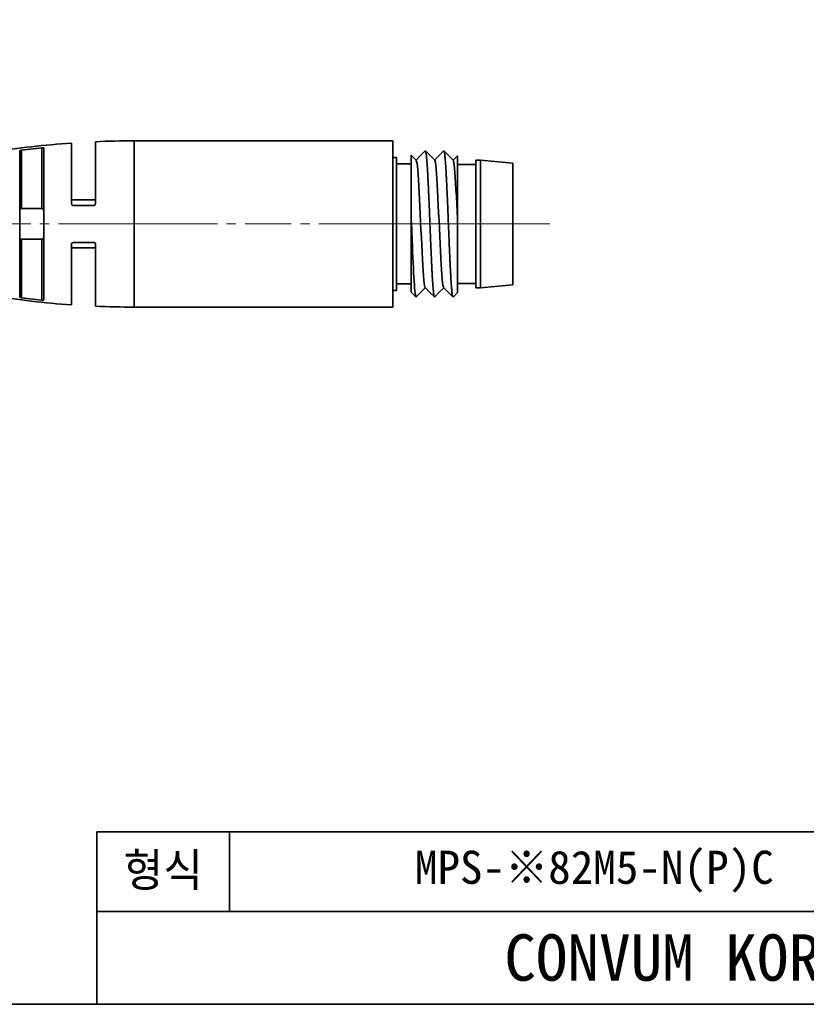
# Model space of a CAD drawing. Header units: millimetres. Extents: x 0 to 151, y 0 to 107.
# Tile 3 of 5: x 82 to 125, y 0 to 53. Entities that reach past the tile are written whole.
import ezdxf

# ---------------------------------------------------------------- set-up
doc = ezdxf.new("R2010")
doc.units = ezdxf.units.MM
doc.linetypes.add('CENTERX2', pattern=[4, 2.5, -0.5, 0.5, -0.5])
doc.layers.add('외형선', color=7, linetype='Continuous', lineweight=35)
doc.layers.add('중심선2', color=1, linetype='CENTERX2', lineweight=15)

msp = doc.modelspace()

# ---------------------------------------------------------------- linework, layer by layer
at = {"layer": '외형선'}
for p, q in [((84.78227812, 43.35408016), (84.78227812, 46.63474908)), ((86.08227812, 46.70857093), (86.08227561, 43.35415265)), ((102.18227812, 46.754047), (88.18227812, 46.754047)), ((88.18227812, 46.754047), (88.18227812, 37.754047)), ((102.18227812, 37.754047), (102.18227812, 46.754047)), ((81.98227812, 38.30212306), (81.98227812, 46.20597094)), ((82.08227923, 46.24562688), (82.082279, 43.08470938)), ((83.18227756, 43.08470943), (83.18227484, 46.37611073)), ((83.28227812, 46.36118108), (83.28227812, 38.14691345)), ((102.37927812, 45.854047), (102.18227812, 45.854047)), ((102.37927812, 38.654047), (102.37927812, 45.854047)), ((103.17927812, 45.504047), (102.37927812, 45.504047)), ((106.67927812, 45.479047), (105.67927812, 45.479047)), ((106.92927812, 45.704047), (106.67927812, 45.704047)), ((106.67927812, 45.704047), (106.67927812, 38.804047)), ((108.67927812, 45.554047), (106.92927812, 45.704047)), ((106.92927812, 38.804047), (106.92927812, 45.704047)), ((108.67927812, 38.954047), (108.67927812, 45.554047)), ((86.08227812, 43.554047), (84.78227812, 43.554047)), ((82.082279, 43.08470938), (83.18227756, 43.08470943)), ((82.0822783, 41.42338461), (82.08227922, 38.26246707)), ((83.18227643, 41.42338457), (82.0822783, 41.42338461)), ((83.18227484, 38.13198323), (83.18227643, 41.42338457)), ((84.78227812, 37.87334491), (84.78227517, 41.1539404)), ((86.08227812, 41.15401415), (86.08227812, 37.79952306)), ((84.78227812, 40.954047), (86.08227812, 40.954047)), ((102.37927812, 39.004047), (103.17927812, 39.004047)), ((105.67927812, 39.029047), (106.67927812, 39.029047)), ((106.92927812, 38.804047), (108.67927812, 38.954047)), ((102.18227812, 38.654047), (102.37927812, 38.654047)), ((106.67927812, 38.804047), (106.92927812, 38.804047)), ((88.18227812, 37.754047), (102.18227812, 37.754047)), ((86.1643008, 0), (86.1643008, 9.33446592)), ((150.7875264, 9.33446592), (86.1643008, 9.33446592)), ((93.3446592, 5.02625088), (93.3446592, 9.33446592)), ((150.7875264, 5.02625088), (86.1643008, 5.02625088))]:
    msp.add_line(p, q, dxfattribs=at)
msp.add_lwpolyline([(0, 0), (0, 106.62832224), (150.7875264, 106.62832224), (150.7875264, 0)], close=True, dxfattribs=at)
for points in [[(81.98227812, 46.20597094), (81.98838326, 46.21620254), (82.00593371, 46.22652823), (82.03307963, 46.23590562), (82.0660459, 46.24317377), (82.08227923, 46.24562688)], [(82.08227923, 46.24562688), (83.18227484, 46.37611073)], [(83.18227484, 46.37611073), (83.21434511, 46.37823913), (83.24308567, 46.37751126), (83.2651813, 46.37395945), (83.27868325, 46.36783021), (83.28227812, 46.36118108)], [(103.17927812, 42.77650086), (103.17927812, 43.10047329), (103.17927812, 43.41741988), (103.17927812, 43.73396998), (103.17927812, 44.03815882), (103.17927812, 44.31938478), (103.17927812, 44.58419536), (103.17927812, 44.83819019), (103.17927812, 45.0710127), (103.17927812, 45.26737951), (103.17927812, 45.44238836), (103.17927812, 45.59858879), (103.17927812, 45.72888453), (103.17927812, 45.82850974), (103.17927812, 45.9024053), (103.17927812, 45.95130913), (103.17927812, 45.97243651), (103.17927812, 45.973337)], [(103.44920113, 45.69902602), (103.19668934, 45.95564145), (103.18052725, 45.97206746)], [(103.93125622, 46.20437134), (103.68848244, 45.95763129), (103.44160155, 45.70674833)], [(104.44872468, 45.69965178), (104.19623469, 45.95623116), (103.95123206, 46.20522741)], [(104.93208008, 46.204862), (104.68865532, 45.95745478), (104.44184584, 45.70664121)], [(105.44923816, 45.70019671), (105.19674472, 45.95686322), (104.95209921, 46.2055821)], [(105.67861423, 45.94833781), (105.44187524, 45.70768049)], [(105.67927812, 45.94901276), (105.67927812, 45.93792356), (105.67927812, 45.89838594), (105.67927812, 45.83493452), (105.67927812, 45.74702376), (105.67927812, 45.63175357), (105.67927812, 45.49210875), (105.67927812, 45.33318498), (105.67927812, 45.15254494), (105.67927812, 44.9443644), (105.67927812, 44.71586645), (105.67927812, 44.48573683), (105.67927812, 44.24130662), (105.67927812, 43.97667106), (105.67927812, 43.70040653), (105.67927812, 43.42007105), (105.67927812, 43.13226373), (105.67927812, 42.82976236), (105.67927812, 42.52405091)], [(103.93466038, 38.80866045), (103.92143572, 38.83281413), (103.90190369, 38.91152111), (103.88237166, 39.04142343), (103.86283963, 39.22011207), (103.84330759, 39.44401864), (103.82377556, 39.70956591), (103.80424353, 40.01317666), (103.7847115, 40.35107956), (103.76517947, 40.71797574), (103.74564743, 41.10784352), (103.7261154, 41.51465688), (103.70658337, 41.93238981), (103.68705134, 42.35499307), (103.66751931, 42.77624733), (103.64798727, 43.18985771), (103.62845524, 43.58952896), (103.60892321, 43.96896583), (103.58939118, 44.32206123), (103.56985915, 44.64399034), (103.55032711, 44.93046331), (103.53079508, 45.17719204), (103.51126305, 45.37988843), (103.49173102, 45.53462603), (103.47219898, 45.6397754), (103.45266695, 45.69460598), (103.44903138, 45.69919853)], [(104.93446993, 38.80873121), (104.91756936, 38.84517379), (104.89803733, 38.93436932), (104.8785053, 39.07312464), (104.85897327, 39.26038856), (104.83944123, 39.49336098), (104.8199092, 39.76763997), (104.80037717, 40.07876446), (104.78084514, 40.4222734), (104.7613131, 40.79365166), (104.74178107, 41.18741646), (104.72224904, 41.59724917), (104.70271701, 42.01680366), (104.68318498, 42.43973383), (104.66365294, 42.85970678), (104.64412091, 43.27060557), (104.62458888, 43.66648915), (104.60505685, 44.04142155), (104.58552482, 44.38946682), (104.56599278, 44.70478151), (104.54646075, 44.98290097), (104.52692872, 45.22041922), (104.50739669, 45.41395733), (104.48786466, 45.56013637), (104.46833262, 45.65573002), (104.44880059, 45.69959643), (104.44858487, 45.69979341)], [(105.67931861, 42.52400323), (105.65978658, 42.94300078), (105.64025455, 43.35136276), (105.62072252, 43.74303806), (105.60119049, 44.1125825), (105.58165845, 44.45460026), (105.56212642, 44.76369552), (105.54259439, 45.03449939), (105.52306236, 45.26285184), (105.50353033, 45.4462634), (105.48399829, 45.58236694), (105.46446626, 45.66879533), (105.44911831, 45.70031812)], [(84.88227364, 43.254047), (84.84950735, 43.25956908), (84.82063038, 43.27530974), (84.79825039, 43.29983132), (84.78496376, 43.33102711), (84.78227813, 43.35408016)], [(85.98227231, 43.254047), (84.88227364, 43.254047)], [(86.08227561, 43.35415265), (86.07650633, 43.320565), (86.05954565, 43.29056686), (86.03376694, 43.26832126), (86.00277859, 43.2561709), (85.98227231, 43.254047)], [(103.17927812, 42.35470142), (103.17927812, 42.77666323)], [(103.17927812, 38.55919359), (103.17927812, 38.56352368), (103.17927812, 38.59181204), (103.17927812, 38.64535224), (103.17927812, 38.7233879), (103.17927812, 38.82820553), (103.17927812, 38.9569835), (103.17927812, 39.10823741), (103.17927812, 39.28147891), (103.17927812, 39.48185248), (103.17927812, 39.70316581), (103.17927812, 39.93651664), (103.17927812, 40.18595379), (103.17927812, 40.45703784), (103.17927812, 40.74130091), (103.17927812, 41.03894508), (103.17927812, 41.34610463), (103.17927812, 41.67019726), (103.17927812, 41.99972255), (103.17927812, 42.34892912)], [(103.43463733, 38.29962017), (103.42809846, 38.30947584), (103.41515458, 38.34961358), (103.40207438, 38.41928891), (103.38878546, 38.51707032), (103.37548746, 38.63817081), (103.36199157, 38.78378125), (103.348091, 38.95794408), (103.3343526, 39.15569914), (103.32116358, 39.37290634), (103.30825855, 39.61062203), (103.29483497, 39.87532965), (103.28104034, 40.15787839), (103.26762424, 40.4417244), (103.25413898, 40.73770322), (103.24038616, 41.05257042), (103.22692184, 41.37606521), (103.20798968, 41.85587936), (103.18833915, 42.34947904)], [(105.67927812, 42.5240083), (105.67927812, 42.23284706), (105.67927812, 41.94070402), (105.67927812, 41.64115584), (105.67927812, 41.34491592), (105.67927812, 41.06234786), (105.67927812, 40.78708385), (105.67927812, 40.51327995), (105.67927812, 40.25092187), (105.67927812, 40.00962856), (105.67927812, 39.78215866), (105.67927812, 39.56450178), (105.67927812, 39.36474947), (105.67927812, 39.18471588), (105.67927812, 39.02521756), (105.67927812, 38.88334724), (105.67927812, 38.76458525), (105.67927812, 38.6711763), (105.67927812, 38.6013045), (105.67927812, 38.55478867), (105.67927812, 38.53452009), (105.67927812, 38.53361858)], [(84.78227517, 41.1539404), (84.7882444, 41.18807138), (84.80557836, 41.21821199), (84.83222307, 41.24061773), (84.86445016, 41.25244498), (84.882271, 41.254047)], [(84.882271, 41.254047), (85.98227337, 41.254047)], [(85.98227337, 41.254047), (86.01455343, 41.24869532), (86.04331296, 41.23326031), (86.06550779, 41.20948004), (86.07898092, 41.17951401), (86.08227812, 41.15401415)], [(103.17767218, 38.56082588), (103.18851278, 38.54980702), (103.43296404, 38.30132129)], [(103.45171827, 38.30363682), (103.69687134, 38.55278234), (103.94174151, 38.80160777)], [(103.93162001, 38.81189221), (104.18901069, 38.55034346), (104.43228916, 38.30310612)], [(104.45242978, 38.3033855), (104.6969356, 38.55191647), (104.94193926, 38.80092333)], [(104.93139519, 38.81163975), (105.18880947, 38.55000509), (105.43222779, 38.30256203)], [(105.44377635, 38.29418188), (105.68044904, 38.53480887)], [(82.08227922, 38.26246707), (82.04918939, 38.26821635), (82.02020486, 38.27610142), (81.99770763, 38.28560055), (81.98459382, 38.29591911), (81.98227812, 38.30212306)], [(83.18227484, 38.13198323), (82.08227922, 38.26246707)], [(83.28227812, 38.14691345), (83.27659553, 38.13875135), (83.25985873, 38.13288189), (83.2345873, 38.13003825), (83.20428431, 38.13023322), (83.18227484, 38.13198323)], [(105.44203762, 38.29556987), (105.4478006, 38.2982733)]]:
    msp.add_lwpolyline(points, dxfattribs=at)
for centre, start, end in [((88.18227812, -1.75573561), 94.019096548, 99.133239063), ((88.18227812, -1.75573561), 90, 92.481123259), ((88.18227812, 86.26382961), 260.866760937, 265.980903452), ((88.18227812, 86.26382961), 267.518876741, 270)]:
    msp.add_arc(centre, 48.50978261, start, end, dxfattribs=at)
for points in [[(103.93487563, 46.2080508), (103.93714483, 46.21031219), (103.93941879, 46.21144135), (103.94169388, 46.211439)], [(104.93572512, 46.20856675), (104.93790511, 46.2108215), (104.94007524, 46.21199787), (104.94223231, 46.21208635)], [(81.98227812, 42.94686035), (81.98227774, 42.95759594), (81.98364582, 42.97756437), (81.9889484, 43.00308202), (81.99682881, 43.02456882), (82.00677323, 43.04238086), (82.01823988, 43.05668967), (82.03072037, 43.06772934), (82.04361693, 43.07570516), (82.05654147, 43.08101432), (82.06944496, 43.08405416), (82.07800596, 43.08470938), (82.0822783, 43.08470938)], [(83.18227756, 43.08470943), (83.1865497, 43.08470947), (83.19511096, 43.08405419), (83.2080142, 43.08101449), (83.22093855, 43.07570555), (83.23383529, 43.06772978), (83.24631588, 43.0566902), (83.25778276, 43.04238127), (83.2677273, 43.02456915), (83.27560777, 43.00308226), (83.28091044, 42.97756454), (83.28227812, 42.95759841), (83.28227812, 42.94686235)], [(82.0822783, 41.42338461), (82.07800601, 41.42338461), (82.06944514, 41.42403982), (82.05654212, 41.42707949), (82.04361775, 41.43238841), (82.03072101, 41.44036417), (82.01824042, 41.45140374), (82.00677351, 41.46571269), (81.99682896, 41.48352482), (81.98894847, 41.5050117), (81.98364583, 41.53052948), (81.98227774, 41.550498), (81.98227812, 41.56123364)], [(83.28227812, 41.56123164), (83.28227812, 41.55049563), (83.28091045, 41.53052959), (83.27560784, 41.50501198), (83.26772744, 41.48352516), (83.25778301, 41.46571313), (83.24631636, 41.45140431), (83.23383587, 41.44036465), (83.2209393, 41.43238883), (83.20801482, 41.42707968), (83.19511112, 41.42403981), (83.18654974, 41.42338452), (83.18227756, 41.42338457)], [(103.44138529, 38.29640872), (103.44361373, 38.29648052), (103.44584912, 38.29766285), (103.44808801, 38.29994716)], [(104.4420537, 38.29648795), (104.44430983, 38.29642515), (104.44656051, 38.29749191), (104.44880278, 38.29969876)]]:
    msp.add_open_spline(points, degree=3, dxfattribs=at)
for points, knots in [([(103.94782595, 46.20869143), (103.94959664, 46.20710557), (103.95517464, 46.19994046), (103.96450085, 46.17640803), (103.97564293, 46.12878275), (103.9864076, 46.06254324), (103.99698709, 45.97754964), (104.00779614, 45.8739753), (104.018938, 45.75249901), (104.03024791, 45.61436628), (104.04172526, 45.45912623), (104.05320523, 45.28809761), (104.06453075, 45.10280957), (104.07557467, 44.90488983), (104.0863011, 44.69356611), (104.09691711, 44.47023589), (104.10779453, 44.2364016), (104.11899037, 43.99220224), (104.13041085, 43.73831115), (104.14190076, 43.47719288), (104.1532841, 43.21170137), (104.1645288, 42.94147129), (104.1755338, 42.6677449), (104.18619516, 42.39229575), (104.19681986, 42.11706669), (104.20782787, 41.84112531), (104.21909879, 41.56683824), (104.23049615, 41.29633805), (104.24190824, 41.03103667), (104.25329716, 40.77059867), (104.26451297, 40.51751569), (104.27539445, 40.27404132), (104.28598071, 40.0405483), (104.29669759, 39.81729104), (104.30776348, 39.60588175), (104.31902252, 39.40764914), (104.33047409, 39.22194151), (104.34197009, 39.05049546), (104.35335248, 38.89491251), (104.36447595, 38.75655085), (104.37529853, 38.63508689), (104.3859054, 38.53159437), (104.39668678, 38.44665842), (104.4077716, 38.38035075), (104.4191134, 38.33236575), (104.42849048, 38.30857451), (104.43404621, 38.3012031), (104.43577391, 38.29956305)], [0, 0, 0, 0, 0.0838931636, 0.2645560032, 0.4452188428, 0.6258816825, 0.8065445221, 0.9872073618, 1.1678702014, 1.348533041, 1.5291958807, 1.7098587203, 1.89052156, 2.0711843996, 2.2518472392, 2.4325100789, 2.6131729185, 2.7938357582, 2.9744985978, 3.1551614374, 3.3358242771, 3.5164871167, 3.6971499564, 3.877812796, 4.0584756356, 4.2391384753, 4.4198013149, 4.6004641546, 4.7811269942, 4.9617898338, 5.1424526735, 5.3231155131, 5.5037783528, 5.6844411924, 5.865104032, 6.0457668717, 6.2264297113, 6.407092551, 6.5877553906, 6.7684182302, 6.9490810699, 7.1297439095, 7.3104067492, 7.4910695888, 7.6717324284, 7.8523952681, 7.9340227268, 7.9340227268, 7.9340227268, 7.9340227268]), ([(104.9486665, 46.20907249), (104.95007271, 46.20768518), (104.95498788, 46.20112684), (104.96324214, 46.17968513), (104.97354601, 46.13475562), (104.9841391, 46.07191905), (104.99500249, 45.99150955), (105.00608515, 45.89352592), (105.01729793, 45.77813087), (105.02852775, 45.64574358), (105.03976671, 45.49531718), (105.05085373, 45.3275066), (105.06163564, 45.14368611), (105.0723805, 44.94633983), (105.08348057, 44.73525967), (105.09482031, 44.51195241), (105.10627543, 44.27812798), (105.11774648, 44.03488858), (105.129197, 43.78178581), (105.14047222, 43.5211454), (105.15140071, 43.25525416), (105.16204977, 42.98486354), (105.17287709, 42.71003933), (105.18405144, 42.43278069), (105.19540275, 42.15530911), (105.20692465, 41.87687687), (105.21847895, 41.59954147), (105.22990541, 41.3258329), (105.24105032, 41.05855024), (105.25187309, 40.7968119), (105.26254759, 40.54224643), (105.27347324, 40.29638786), (105.28470608, 40.06010544), (105.29618945, 39.83309074), (105.30775808, 39.61789327), (105.31923433, 39.4166513), (105.33054932, 39.22958531), (105.34163464, 39.05722435), (105.35236831, 38.90103072), (105.36304453, 38.76195643), (105.37410158, 38.6396211), (105.38543532, 38.53498495), (105.39690402, 38.44871027), (105.40838449, 38.38109882), (105.41984536, 38.3320775), (105.42901305, 38.30794487), (105.43430794, 38.30046857), (105.43590747, 38.29882079)], [0, 0, 0, 0, 0.0720031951, 0.2530101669, 0.4340171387, 0.6150241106, 0.7960310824, 0.9770380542, 1.158045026, 1.3390519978, 1.5200589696, 1.7010659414, 1.8820729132, 2.063079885, 2.2440868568, 2.4250938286, 2.6061008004, 2.7871077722, 2.9681147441, 3.1491217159, 3.3301286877, 3.5111356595, 3.6921426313, 3.8731496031, 4.0541565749, 4.2351635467, 4.4161705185, 4.5971774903, 4.7781844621, 4.9591914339, 5.1401984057, 5.3212053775, 5.5022123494, 5.6832193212, 5.864226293, 6.0452332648, 6.2262402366, 6.4072472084, 6.5882541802, 6.769261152, 6.9502681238, 7.1312750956, 7.3122820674, 7.4932890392, 7.674296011, 7.8553029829, 7.934394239, 7.934394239, 7.934394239, 7.934394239])]:
    msp.add_open_spline(points, degree=3, knots=knots, dxfattribs=at)
at = {"layer": '중심선2'}
for p, q in [((76.07813268, 42.254047), (90.18227812, 42.254047)), ((86.18227812, 42.254047), (104.18227812, 42.254047)), ((104.37927812, 42.254047), (100.18227812, 42.254047)), ((105.17927812, 42.254047), (100.37927812, 42.254047)), ((108.67927812, 42.254047), (103.67927812, 42.254047)), ((108.92927812, 42.254047), (104.67927812, 42.254047)), ((110.67927812, 42.254047), (104.92927812, 42.254047))]:
    msp.add_line(p, q, dxfattribs=at)

# ---------------------------------------------------------------- texts
at = {"layer": '외형선', "char_height": 1.7950896, "attachment_point": 5}
for s, insert, width in [('형식', (89.75448, 7.1803584), 7.1803584), ('MPS-※82M5-N(P)C', (113.0906448, 7.1803584), 39.4919712)]:
    msp.add_mtext(s, dxfattribs=dict(at, insert=insert, width=width))
at = {"layer": '외형선', "color": 1, "insert": (118.4759136, 2.51312544), "char_height": 2.51312544, "width": 64.6232256, "attachment_point": 5}
msp.add_mtext('CONVUM KOREA', dxfattribs=at)

doc.saveas('drawing.dxf')
